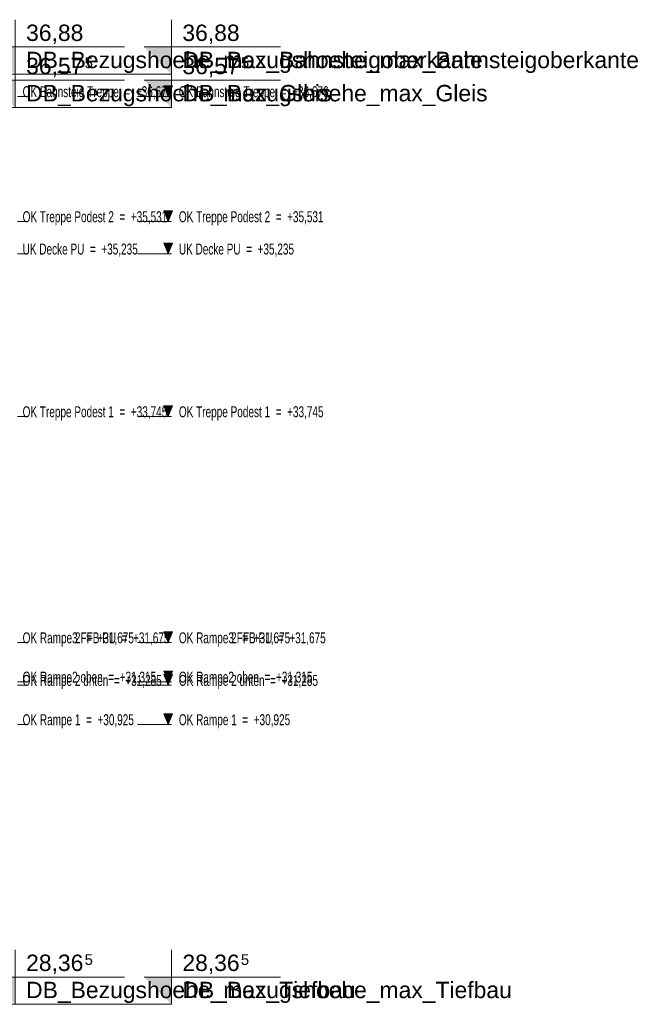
# Model space of a CAD drawing. Extents: x -805 to 3526, y -961 to 1039.
# Tile 95 of 256: x -720.56 to -714.83, y 28.36 to 37.38. Entities that reach past the tile are written whole.
import ezdxf

# ---------------------------------------------------------------- set-up
doc = ezdxf.new("R2010")
doc.units = 0
doc.linetypes.add('_Ebene_', pattern=[4, 2, -1, 0, -1])
doc.linetypes.add('VE22-087 - Bf_Dorsten-Hervest ModellRevit2021_rvt-1-Schnitt 7$0$Verdeckt', pattern=[7.14375, 4.7625, -2.38125])
for name, color, linetype, lineweight in [('A-FLOR-LEVL', 51, 'Continuous', 5), ('P-HP-Dorsten 2022 - Schnitt - Schnitt 9 rechts der Rampe$0$A-FLOR-LEVL', 51, 'Continuous', 5), ('P-HP-Dorsten 2022 - Schnitt - Schnitt 9 rechts der Rampe$0$VE22-087 - Bf_Dorsten-Hervest ModellRevit2021_rvt-1-Schnitt 9$0$A-FLOR-LEVL', 51, 'Continuous', 5), ('VE22-087 - Bf_Dorsten-Hervest ModellRevit2021_rvt-1-Schnitt 7$0$A-FLOR-LEVL', 51, 'Continuous', 5)]:
    doc.layers.add(name, color=color, linetype=linetype, lineweight=lineweight)
doc.layers.add('TTK-QP-links', color=250, linetype='Continuous')
doc.layers.add('TTK-QP-rechts', color=251, linetype='Continuous')
doc.styles.add('Arial Narrow', font='ARIALN.TTF', dxfattribs={"width": 0.8, "height": 100})
doc.styles.add('P-HP-Dorsten 2022 - Schnitt - Schnitt 9 rechts der Rampe$0$Arial Narrow', font='ARIALN.TTF', dxfattribs={"width": 0.8, "height": 100})
doc.styles.add('P-HP-Dorsten 2022 - Schnitt - Schnitt 9 rechts der Rampe$0$VE22-087 - Bf_Dorsten-Hervest ModellRevit2021_rvt-1-Schnitt 9$0$Arial', font='arial.ttf', dxfattribs={"height": 150})
doc.styles.add('P-HP-Dorsten 2022 - Schnitt - Schnitt 9 rechts der Rampe$0$VE22-087 - Bf_Dorsten-Hervest ModellRevit2021_rvt-1-Schnitt 9$0$Arial_1', font='arial.ttf', dxfattribs={"height": 97.483633})
doc.styles.add('VE22-087 - Bf_Dorsten-Hervest ModellRevit2021_rvt-1-Schnitt 7$0$Arial', font='arial.ttf', dxfattribs={"height": 150})
doc.styles.add('VE22-087 - Bf_Dorsten-Hervest ModellRevit2021_rvt-1-Schnitt 7$0$Arial_1', font='arial.ttf', dxfattribs={"height": 97.483633})

# ---------------------------------------------------------------- blocks, each defined once
blk = doc.blocks.new('Ebene - Allgemein-1046862-Schnitt 7')
at = {"layer": 'A-FLOR-LEVL'}
blk.add_hatch(color=256, dxfattribs=at).paths.add_polyline_path([(27759.4, 36774.2), (27719.8, 36676), (27680.1, 36774.2)])
at = {"layer": 'A-FLOR-LEVL', "lineweight": 9}
for p, q in [((27759.4, 36774.2), (27680.1, 36774.2)), ((27680.1, 36774.2), (27719.8, 36676)), ((27719.8, 36676), (27759.4, 36774.2))]:
    blk.add_line(p, q, dxfattribs=at)
blk = doc.blocks.new('VE22-087 - Bf_Dorsten-Hervest ModellRevit2021_rvt-1-Schnitt 7$0$Ebene - Beschriftung Ebene-25273-Schnitt 7')
at = {"layer": 'VE22-087 - Bf_Dorsten-Hervest ModellRevit2021_rvt-1-Schnitt 7$0$A-FLOR-LEVL', "lineweight": 9}
blk.add_hatch(color=256, dxfattribs=at).paths.add_polyline_path([(27750.1, 37129.6), (27750.1, 36879.6), (27500.1, 37129.6)])
at = {"layer": 'VE22-087 - Bf_Dorsten-Hervest ModellRevit2021_rvt-1-Schnitt 7$0$A-FLOR-LEVL', "color": 90, "lineweight": 18}
for p, q in [((27750.1, 36879.6), (27750.1, 37379.6)), ((27500.1, 37129.6), (28750.1, 37129.6))]:
    blk.add_line(p, q, dxfattribs=at)
blk = doc.blocks.new('Schnitt7links neben rampe')
at = {"layer": 'A-FLOR-LEVL', "linetype": '_Ebene_'}
for p, q in [((-17.0156, -3.1643), (20.1956, -3.1643)), ((-17.0156, -4.3093), (20.1956, -4.3093)), ((-17.0156, -4.6053), (20.1956, -4.6053)), ((-17.0156, -6.0953), (20.1956, -6.0953)), ((-17.0156, -8.1653), (20.1956, -8.1653)), ((-17.0156, -8.1653), (20.1956, -8.1653)), ((-17.0156, -8.5253), (20.1956, -8.5253)), ((-17.0156, -8.5553), (20.1956, -8.5553)), ((-17.0156, -8.9153), (20.1956, -8.9153))]:
    blk.add_line(p, q, dxfattribs=at)
at = {"layer": 'VE22-087 - Bf_Dorsten-Hervest ModellRevit2021_rvt-1-Schnitt 7$0$A-FLOR-LEVL', "linetype": 'VE22-087 - Bf_Dorsten-Hervest ModellRevit2021_rvt-1-Schnitt 7$0$Verdeckt', "lineweight": 9}
for p, q in [((-17.0156, -2.9608), (20.1956, -2.9608)), ((-17.0156, -3.265), (20.1956, -3.265)), ((-17.0156, -11.4772), (20.1956, -11.4772))]:
    blk.add_line(p, q, dxfattribs=at)
at = {"layer": 'A-FLOR-LEVL', "lineweight": 9, "xscale": 0.001, "yscale": 0.001, "zscale": 0.001}
for p in [(-7.5546, -39.8403), (-7.5546, -40.9853), (-7.5546, -41.2813), (-7.5546, -42.7713), (-7.5546, -44.8413), (-7.5546, -44.8413), (-7.5546, -45.2013), (-7.5546, -45.2313), (-7.5546, -45.5913)]:
    blk.add_blockref('Ebene - Allgemein-1046862-Schnitt 7', p, dxfattribs=at)
at = {"layer": 'VE22-087 - Bf_Dorsten-Hervest ModellRevit2021_rvt-1-Schnitt 7$0$A-FLOR-LEVL', "color": 90, "lineweight": 18, "xscale": 0.001, "yscale": 0.001, "zscale": 0.001}
for p in [(-7.5546, -39.8403), (-7.5546, -40.1446), (-7.5546, -48.3568)]:
    blk.add_blockref('VE22-087 - Bf_Dorsten-Hervest ModellRevit2021_rvt-1-Schnitt 7$0$Ebene - Beschriftung Ebene-25273-Schnitt 7', p, dxfattribs=at)
at = {"layer": 'A-FLOR-LEVL', "char_height": 0.1, "attachment_point": 1, "style": 'Arial Narrow'}
for s, insert, width in [('OK Bahnsteig Treppe  =  +36,676', (20.2638, -3.0701), 1.722025), ('OK Treppe Podest 2  =  +35,531', (20.2638, -4.2151), 1.664303), ('UK Decke PU  =  +35,235', (20.2638, -4.5111), 1.317974), ('OK Treppe Podest 1  =  +33,745', (20.2638, -6.0011), 1.664303), ('OK Rampe3 FFB PU  =  +31,675', (20.2638, -8.0711), 1.680337), ('OK Rampe 2  =  +31,675', (20.2638, -8.0711), 1.27308), ('OK Rampe2 oben  =  +31,315', (20.2638, -8.4311), 1.52962), ('OK Rampe 2 unten  =  +31,285', (20.2638, -8.4611), 1.593755), ('OK Rampe 1  =  +30,925', (20.2638, -8.8211), 1.27308)]:
    blk.add_mtext(s, dxfattribs=dict(at, insert=insert, width=width))
at = {"layer": 'VE22-087 - Bf_Dorsten-Hervest ModellRevit2021_rvt-1-Schnitt 7$0$A-FLOR-LEVL', "lineweight": 9, "attachment_point": 1}
for s, insert, char_height, width, style in [('36,88', (20.2958, -2.5056), 0.15, 0.649367, 'VE22-087 - Bf_Dorsten-Hervest ModellRevit2021_rvt-1-Schnitt 7$0$Arial'), ('DB_Bezugshoehe_max_Bahnsteigoberkante', (20.2958, -2.7542), 0.15, 5.162867, 'VE22-087 - Bf_Dorsten-Hervest ModellRevit2021_rvt-1-Schnitt 7$0$Arial'), ('36,57', (20.2958, -2.8099), 0.15, 0.649367, 'VE22-087 - Bf_Dorsten-Hervest ModellRevit2021_rvt-1-Schnitt 7$0$Arial'), ('5', (20.8316, -2.8068), 0.0975, 0.096202, 'VE22-087 - Bf_Dorsten-Hervest ModellRevit2021_rvt-1-Schnitt 7$0$Arial_1'), ('DB_Bezugshoehe_max_Gleis', (20.2958, -3.0585), 0.15, 3.443248, 'VE22-087 - Bf_Dorsten-Hervest ModellRevit2021_rvt-1-Schnitt 7$0$Arial'), ('28,36', (20.2958, -11.0221), 0.15, 0.649367, 'VE22-087 - Bf_Dorsten-Hervest ModellRevit2021_rvt-1-Schnitt 7$0$Arial'), ('5', (20.8316, -11.019), 0.0975, 0.096202, 'VE22-087 - Bf_Dorsten-Hervest ModellRevit2021_rvt-1-Schnitt 7$0$Arial_1'), ('DB_Bezugshoehe_max_Tiefbau', (20.2958, -11.2707), 0.15, 3.723838, 'VE22-087 - Bf_Dorsten-Hervest ModellRevit2021_rvt-1-Schnitt 7$0$Arial')]:
    blk.add_mtext(s, dxfattribs=dict(at, insert=insert, char_height=char_height, width=width, style=style))
blk = doc.blocks.new('P-HP-Dorsten 2022 - Schnitt - Schnitt 9 rechts der Rampe$0$VE22-087 - Bf_Dorsten-Hervest ModellRevit2021_rvt-1-Schnitt 9$0$Ebene - Beschriftung Ebene-25273-Schnitt 9')
at = {"layer": 'P-HP-Dorsten 2022 - Schnitt - Schnitt 9 rechts der Rampe$0$VE22-087 - Bf_Dorsten-Hervest ModellRevit2021_rvt-1-Schnitt 9$0$A-FLOR-LEVL', "lineweight": 9}
blk.add_hatch(color=256, dxfattribs=at).paths.add_polyline_path([(26187.5, 37129.6), (26187.5, 36879.6), (25937.5, 37129.6)])
at = {"layer": 'P-HP-Dorsten 2022 - Schnitt - Schnitt 9 rechts der Rampe$0$VE22-087 - Bf_Dorsten-Hervest ModellRevit2021_rvt-1-Schnitt 9$0$A-FLOR-LEVL', "color": 90, "lineweight": 18}
for p, q in [((26187.5, 36879.6), (26187.5, 37379.6)), ((25937.5, 37129.6), (27187.5, 37129.6))]:
    blk.add_line(p, q, dxfattribs=at)
blk = doc.blocks.new('P-HP-Dorsten 2022 - Schnitt - Schnitt 9 rechts der Rampe')
at = {"layer": 'P-HP-Dorsten 2022 - Schnitt - Schnitt 9 rechts der Rampe$0$VE22-087 - Bf_Dorsten-Hervest ModellRevit2021_rvt-1-Schnitt 9$0$A-FLOR-LEVL', "color": 90, "lineweight": 18, "xscale": 0.001, "yscale": 0.001, "zscale": 0.001}
for p in [(3153.3365, 35199.765), (3153.3365, 35199.4607), (3153.3365, 35191.2485)]:
    blk.add_blockref('P-HP-Dorsten 2022 - Schnitt - Schnitt 9 rechts der Rampe$0$VE22-087 - Bf_Dorsten-Hervest ModellRevit2021_rvt-1-Schnitt 9$0$Ebene - Beschriftung Ebene-25273-Schnitt 9', p, dxfattribs=at)
at = {"layer": 'P-HP-Dorsten 2022 - Schnitt - Schnitt 9 rechts der Rampe$0$A-FLOR-LEVL', "char_height": 0.1, "attachment_point": 1, "style": 'P-HP-Dorsten 2022 - Schnitt - Schnitt 9 rechts der Rampe$0$Arial Narrow'}
for s, insert, width in [('OK Bahnsteig Treppe  =  +36,676', (3179.5923, 35236.5353), 1.722025), ('OK Treppe Podest 2  =  +35,531', (3179.5923, 35235.3903), 1.664303), ('UK Decke PU  =  +35,235', (3179.5923, 35235.0943), 1.317974), ('OK Treppe Podest 1  =  +33,745', (3179.5923, 35233.6043), 1.664303), ('OK Rampe3 FFB PU  =  +31,675', (3179.5923, 35231.5343), 1.680337), ('OK Rampe 2  =  +31,675', (3179.5923, 35231.5343), 1.27308), ('OK Rampe2 oben  =  +31,315', (3179.5923, 35231.1743), 1.52962), ('OK Rampe 2 unten  =  +31,285', (3179.5923, 35231.1443), 1.593755), ('OK Rampe 1  =  +30,925', (3179.5923, 35230.7843), 1.27308)]:
    blk.add_mtext(s, dxfattribs=dict(at, insert=insert, width=width))
at = {"layer": 'P-HP-Dorsten 2022 - Schnitt - Schnitt 9 rechts der Rampe$0$VE22-087 - Bf_Dorsten-Hervest ModellRevit2021_rvt-1-Schnitt 9$0$A-FLOR-LEVL', "lineweight": 9, "attachment_point": 1}
for s, insert, char_height, width, style in [('36,88', (3179.6243, 35237.0997), 0.15, 0.649367, 'P-HP-Dorsten 2022 - Schnitt - Schnitt 9 rechts der Rampe$0$VE22-087 - Bf_Dorsten-Hervest ModellRevit2021_rvt-1-Schnitt 9$0$Arial'), ('DB_Bezugshoehe_max_Bahnsteigoberkante', (3179.6243, 35236.8511), 0.15, 5.162867, 'P-HP-Dorsten 2022 - Schnitt - Schnitt 9 rechts der Rampe$0$VE22-087 - Bf_Dorsten-Hervest ModellRevit2021_rvt-1-Schnitt 9$0$Arial'), ('36,57', (3179.6243, 35236.7955), 0.15, 0.649367, 'P-HP-Dorsten 2022 - Schnitt - Schnitt 9 rechts der Rampe$0$VE22-087 - Bf_Dorsten-Hervest ModellRevit2021_rvt-1-Schnitt 9$0$Arial'), ('5', (3180.1601, 35236.7985), 0.0975, 0.096202, 'P-HP-Dorsten 2022 - Schnitt - Schnitt 9 rechts der Rampe$0$VE22-087 - Bf_Dorsten-Hervest ModellRevit2021_rvt-1-Schnitt 9$0$Arial_1'), ('DB_Bezugshoehe_max_Gleis', (3179.6243, 35236.5469), 0.15, 3.443248, 'P-HP-Dorsten 2022 - Schnitt - Schnitt 9 rechts der Rampe$0$VE22-087 - Bf_Dorsten-Hervest ModellRevit2021_rvt-1-Schnitt 9$0$Arial'), ('28,36', (3179.6243, 35228.5833), 0.15, 0.649367, 'P-HP-Dorsten 2022 - Schnitt - Schnitt 9 rechts der Rampe$0$VE22-087 - Bf_Dorsten-Hervest ModellRevit2021_rvt-1-Schnitt 9$0$Arial'), ('5', (3180.1601, 35228.5863), 0.0975, 0.096202, 'P-HP-Dorsten 2022 - Schnitt - Schnitt 9 rechts der Rampe$0$VE22-087 - Bf_Dorsten-Hervest ModellRevit2021_rvt-1-Schnitt 9$0$Arial_1'), ('DB_Bezugshoehe_max_Tiefbau', (3179.6243, 35228.3347), 0.15, 3.723838, 'P-HP-Dorsten 2022 - Schnitt - Schnitt 9 rechts der Rampe$0$VE22-087 - Bf_Dorsten-Hervest ModellRevit2021_rvt-1-Schnitt 9$0$Arial')]:
    blk.add_mtext(s, dxfattribs=dict(at, insert=insert, char_height=char_height, width=width, style=style))

msp = doc.modelspace()

# ---------------------------------------------------------------- block references
at = {"layer": 'TTK-QP-links', "color": 251}
msp.add_blockref('Schnitt7links neben rampe', (-739.3684, 39.8403), dxfattribs=at)
at = {"layer": 'TTK-QP-rechts', "color": 251}
msp.add_blockref('P-HP-Dorsten 2022 - Schnitt - Schnitt 9 rechts der Rampe', (-3900.1279, -35199.765), dxfattribs=at)

doc.saveas('drawing.dxf')
